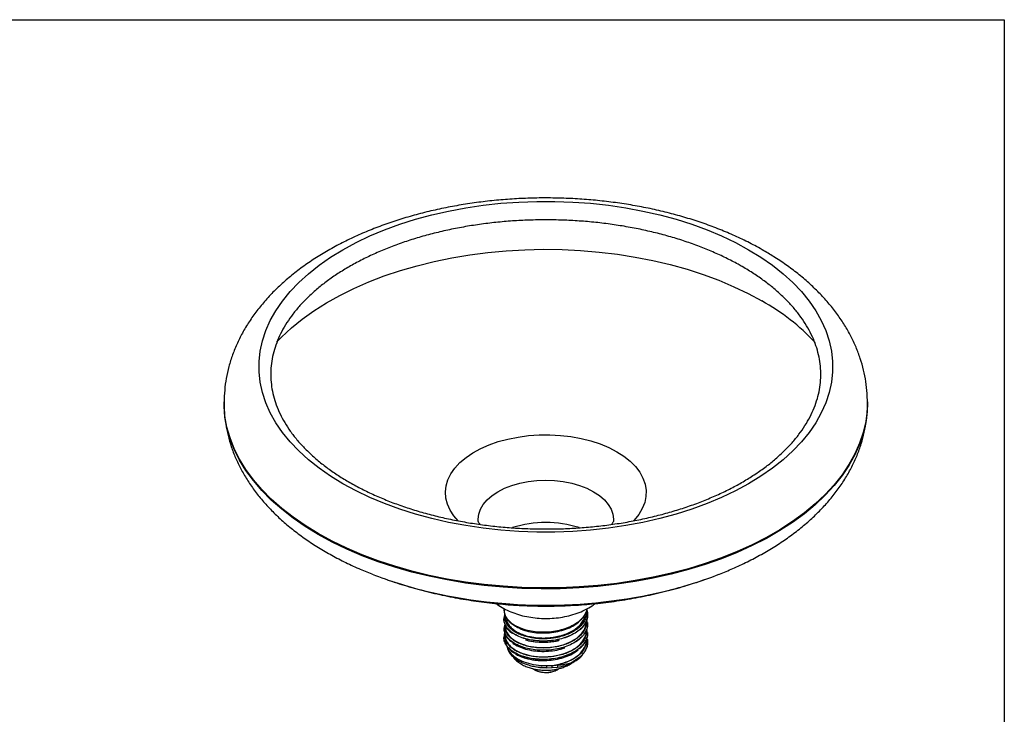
# Model space of a CAD drawing. Header units: millimetres. Extents: x 13 to 267, y 13 to 203.
# Tile 12 of 12: x 205 to 267, y 160 to 203. Entities that reach past the tile are written whole.
import ezdxf

# ---------------------------------------------------------------- set-up
doc = ezdxf.new("R2010")
doc.units = ezdxf.units.MM

msp = doc.modelspace()

# ---------------------------------------------------------------- linework, layer by layer
at = {"color": 7, "linetype": 'Continuous'}
for p, q in [((12.7, 203.2), (266.7, 203.2)), ((266.7, 203.2), (266.7, 12.7))]:
    msp.add_line(p, q, dxfattribs=at)
at = {"color": 7, "linetype": 'Continuous', "lineweight": 25}
for p, q in [((235.5916, 166.5614), (235.5916, 166.4624)), ((240.7916, 166.1805), (240.7336, 166.44)), ((240.7916, 166.1766), (240.7916, 166.1814)), ((235.5916, 165.8956), (235.5916, 165.8908)), ((235.5916, 165.8922), (235.5994, 165.8583)), ((235.6447, 165.5441), (235.5916, 165.3231)), ((235.5916, 165.324), (235.5916, 165.3192)), ((235.5916, 165.3191), (235.6073, 165.2383)), ((240.7916, 165.609), (240.7435, 165.8904)), ((240.7916, 165.605), (240.7916, 165.6098)), ((235.5916, 164.7525), (235.5916, 164.7477)), ((235.5916, 164.7499), (235.5973, 164.7282)), ((240.7917, 165.0375), (240.7355, 165.2767)), ((240.7916, 164.4665), (240.7381, 164.7561)), ((240.7916, 165.0334), (240.7916, 165.0383)), ((240.7916, 164.4618), (240.7916, 164.4666)), ((240.2729, 163.4756), (240.3408, 163.5219)), ((240.4977, 163.7134), (240.5364, 163.7744)), ((237.61, 162.9396), (237.6217, 162.9378)), ((237.6954, 162.9355), (238.2496, 162.8974)), ((238.2475, 163.0078), (238.5887, 163.0205)), ((238.2476, 162.879), (238.5888, 162.8847)), ((238.5888, 162.8847), (238.913, 162.9144)), ((239.8777, 163.2062), (240.103, 163.3598)), ((237.9574, 162.6021), (237.9825, 162.5986)), ((237.9825, 162.5986), (237.9849, 162.5982))]:
    msp.add_line(p, q, dxfattribs=at)
at = {"color": 7, "linetype": 'Continuous', "lineweight": 25, "flags": 128}
for points in [[(250.8039, 188.8852), (251.5709, 188.4137), (252.2851, 187.9152), (252.9438, 187.3919), (253.5442, 186.8458), (254.084, 186.2789), (254.5611, 185.6936), (254.9736, 185.0922), (255.3198, 184.477), (255.5985, 183.8505), (255.8084, 183.2151), (255.9489, 182.5733), (256.0192, 181.9277), (256.0192, 181.2809), (255.9489, 180.6353), (255.8084, 179.9935), (255.5985, 179.3581), (255.3198, 178.7316), (254.9736, 178.1164), (254.5611, 177.515), (254.084, 176.9297), (253.5442, 176.3628), (252.9438, 175.8167), (252.2851, 175.2934), (251.5709, 174.795), (250.8039, 174.3234), (249.9871, 173.8806), (249.1237, 173.4683), (248.2172, 173.0881), (247.2711, 172.7415), (246.2892, 172.4299), (245.2753, 172.1544), (244.2335, 171.9163), (243.1678, 171.7164), (242.0825, 171.5556), (240.9819, 171.4343), (239.8702, 171.3533), (238.7519, 171.3127), (237.6314, 171.3127), (236.5131, 171.3533), (235.4014, 171.4343), (234.3007, 171.5556), (233.2154, 171.7164), (232.1498, 171.9163), (231.1079, 172.1544), (230.0941, 172.4299), (229.1122, 172.7415), (228.1661, 173.0881), (227.2596, 173.4683), (226.3962, 173.8806), (225.5794, 174.3234), (224.8124, 174.795), (224.0981, 175.2934), (223.4395, 175.8167), (222.8391, 176.3628), (222.2993, 176.9297), (221.8222, 177.515), (221.4097, 178.1164), (221.0635, 178.7316), (220.7848, 179.3581), (220.5748, 179.9935), (220.4344, 180.6353), (220.364, 181.2809), (220.364, 181.9277), (220.4344, 182.5733), (220.5748, 183.2151), (220.7848, 183.8505), (221.0635, 184.477), (221.4097, 185.0922), (221.8222, 185.6936), (222.2993, 186.2789), (222.8391, 186.8458), (223.4395, 187.3919), (224.0981, 187.9152), (224.8124, 188.4137), (225.5794, 188.8852), (226.3962, 189.328), (227.2596, 189.7403), (228.1661, 190.1205), (229.1122, 190.4671), (230.0941, 190.7788), (231.1079, 191.0542), (232.1498, 191.2923), (233.2154, 191.4922), (234.3007, 191.6531), (235.4014, 191.7743), (236.5131, 191.8553), (237.6314, 191.896), (238.7519, 191.896), (239.8702, 191.8553), (240.9819, 191.7743), (242.0825, 191.6531), (243.1678, 191.4922), (244.2335, 191.2923), (245.2753, 191.0542), (246.2892, 190.7788), (247.2711, 190.4671), (248.2172, 190.1205), (249.1237, 189.7403), (249.9871, 189.328), (250.8039, 188.8852)], [(233.9914, 171.9833), (233.9854, 172.1133), (234.0214, 172.4303), (234.1287, 172.7418), (234.3056, 173.0426), (234.5489, 173.3274), (234.8546, 173.5915), (235.2174, 173.8303), (235.631, 174.0398), (236.0885, 174.2162), (236.582, 174.3567), (237.103, 174.4588), (237.6426, 174.5208), (238.1916, 174.5416), (238.7407, 174.5208), (239.2803, 174.4588), (239.8013, 174.3567), (240.2948, 174.2162), (240.7522, 174.0398), (241.1659, 173.8303)], [(241.1659, 173.8303), (241.5287, 173.5915), (241.8344, 173.3274), (242.0777, 173.0426), (242.2546, 172.7418), (242.3619, 172.4303), (242.3979, 172.1133), (242.3919, 171.9835)], [(239.8985, 163.252), (239.8973, 163.2369), (239.8935, 163.2241), (239.8875, 163.214), (239.8793, 163.207), (239.8694, 163.2035), (239.858, 163.2035), (239.8457, 163.207), (239.8329, 163.2139)]]:
    msp.add_lwpolyline(points, dxfattribs=at)
at = {"color": 8, "linetype": 'Continuous', "lineweight": 25, "flags": 128}
for points in [[(221.4441, 183.1243), (221.761, 183.4521), (222.3733, 184.0201), (223.0444, 184.5655), (223.7719, 185.0863), (224.553, 185.5805), (225.3848, 186.0463), (226.2643, 186.482), (227.1882, 186.8858), (228.153, 187.2565), (229.1551, 187.5924), (230.1909, 187.8925), (231.2564, 188.1556), (232.3477, 188.3807), (233.4608, 188.5669), (234.5915, 188.7137), (235.7355, 188.8203), (236.8887, 188.8865), (238.0468, 188.912), (239.2053, 188.8967), (240.3601, 188.8407), (241.5069, 188.7441), (242.6413, 188.6073), (243.7591, 188.4309), (244.8563, 188.2155), (245.9286, 187.9618), (246.9722, 187.6709), (247.9831, 187.3438), (248.9576, 186.9817), (249.892, 186.586), (250.7829, 186.1581), (251.627, 185.6997)], [(258.1915, 179.4148), (258.1718, 178.8727), (258.084, 178.1903), (257.9264, 177.5121), (257.6995, 176.8405), (257.404, 176.1778), (257.0411, 175.5264), (256.6119, 174.8885), (256.118, 174.2665), (255.5612, 173.6624), (254.9434, 173.0784), (254.2667, 172.5166), (253.5336, 171.9789), (252.7466, 171.4673), (251.9084, 170.9834), (251.0221, 170.5291), (250.0907, 170.1058), (249.1175, 169.7152), (248.1059, 169.3585), (247.0595, 169.0371), (245.982, 168.752), (244.877, 168.5043), (243.7487, 168.2947), (242.6007, 168.1242), (241.4373, 167.9932), (240.2625, 167.9022), (239.0805, 167.8515), (237.8953, 167.8414), (236.7111, 167.8718), (235.5322, 167.9426), (234.3625, 168.0537), (233.2064, 168.2045), (232.0677, 168.3947), (230.9506, 168.6234), (229.8589, 168.8899), (228.7964, 169.1933), (227.767, 169.5325), (226.7742, 169.9064), (225.8215, 170.3135), (224.9122, 170.7525), (224.0496, 171.2218), (223.2366, 171.7197), (222.4762, 172.2446), (221.771, 172.7946), (221.1235, 173.3678), (220.5359, 173.9621), (220.0103, 174.5754), (219.5486, 175.2056), (219.1524, 175.8505), (218.823, 176.5079), (218.5617, 177.1753), (218.3694, 177.8505), (218.2466, 178.5311), (218.194, 179.2147), (218.1918, 179.4131)], [(258.1916, 179.3291), (258.1719, 178.816), (258.0841, 178.1336), (257.9265, 177.4554), (257.6996, 176.7837), (257.4041, 176.1211), (257.0412, 175.4696), (256.612, 174.8318), (256.1182, 174.2097), (255.5613, 173.6057), (254.9435, 173.0217), (254.2668, 172.4599), (253.5337, 171.9222), (252.7466, 171.4105), (251.9085, 170.9266), (251.0221, 170.4723), (250.0907, 170.0491), (249.1175, 169.6584), (248.106, 169.3018), (247.0596, 168.9803), (245.982, 168.6952), (244.8771, 168.4475), (243.7487, 168.2379), (242.6008, 168.0674), (241.4374, 167.9364), (240.2626, 167.8454), (239.0805, 167.7947), (237.8953, 167.7846), (236.7111, 167.815), (235.5321, 167.8858), (234.3625, 167.9969), (233.2064, 168.1478), (232.0677, 168.3379), (230.9505, 168.5666), (229.8588, 168.8332), (228.7964, 169.1366), (227.7669, 169.4758), (226.7741, 169.8496), (225.8214, 170.2567), (224.9121, 170.6957), (224.0495, 171.165), (223.2365, 171.663), (222.4761, 172.1879), (221.7709, 172.7379), (221.1234, 173.311), (220.5358, 173.9053), (220.0102, 174.5186), (219.5485, 175.1489), (219.1523, 175.7938), (218.8229, 176.4511), (218.5616, 177.1186), (218.3692, 177.7938), (218.2465, 178.4744), (218.1938, 179.158), (218.1916, 179.3291)], [(232.7412, 172.014), (232.474, 172.3247), (232.2403, 172.6837), (232.0741, 173.0551), (231.9771, 173.4345), (231.9506, 173.8177), (231.9948, 174.2004), (232.1092, 174.5782), (232.2925, 174.9469), (232.5427, 175.3022), (232.8568, 175.6402), (233.2314, 175.9569), (233.6622, 176.2489), (234.1444, 176.5128), (234.6724, 176.7456), (235.2402, 176.9447), (235.8415, 177.1078), (236.4694, 177.2331), (237.1169, 177.3191), (237.7765, 177.365), (238.4408, 177.3701), (239.1023, 177.3344), (239.7535, 177.2583), (240.387, 177.1427), (240.9956, 176.9889), (241.5724, 176.7986), (242.111, 176.574), (242.6051, 176.3176)], [(242.6051, 176.3176), (243.0492, 176.0324), (243.4383, 175.7215), (243.7679, 175.3885), (244.0344, 175.0371), (244.2346, 174.6714), (244.3664, 174.2955), (244.4282, 173.9136), (244.4194, 173.5301), (244.34, 173.1493), (244.1909, 172.7756), (243.9739, 172.4131), (243.6913, 172.066), (243.637, 172.0088)], [(238.2475, 163.0078), (238.2467, 162.9772), (238.2462, 162.9468), (238.2461, 162.9195), (238.2463, 162.8979), (238.2468, 162.8839), (238.2476, 162.879), (238.2476, 162.879)], [(238.9125, 163.0502), (238.9177, 163.0195), (238.9211, 162.9881), (238.9224, 162.9593), (238.9214, 162.936), (238.9183, 162.9206), (238.9134, 162.9145), (238.913, 162.9144)]]:
    msp.add_lwpolyline(points, dxfattribs=at)
at = {"color": 8, "linetype": 'Continuous', "lineweight": 25}
for centre, radius, start, end in [((244.77, 173.4638), 14.0262, 43.493541, 60.733816), ((238.1872, 198.748), 31.979, 256.374692, 284.3353), ((238.1885, 166.7317), 3.8479, 258.134855, 270.895226), ((238.1084, 162.9521), 0.4852, 352.00635, 8.098132), ((239.7492, 163.1941), 0.0447, 301.745141, 9.941119)]:
    msp.add_arc(centre, radius, start, end, dxfattribs=at)
at = {"color": 7, "linetype": 'Continuous', "lineweight": 25}
for centre, radius, start, end in [((238.1916, 179.3291), 20, 179.756297, 180), ((238.1916, 179.3291), 20, 0, 0.243703), ((238.1916, 164.9951), 6.9195, 72.594873, 107.384498), ((236.7588, 192.5704), 25.6388, 248.589586, 256.224801), ((239.723, 192.2849), 25.3371, 284.588981, 291.409973), ((238.6384, 165.7617), 2.8083, 294.281252, 296.661774), ((238.0909, 163.815), 1.2204, 234.836352, 265.007521), ((238.2189, 163.9729), 1.3934, 260.324489, 302.830427)]:
    msp.add_arc(centre, radius, start, end, dxfattribs=at)
for points, knots in [([(251.7537, 188.8239), (251.601, 188.9103), (251.1648, 189.1573), (250.4134, 189.5388), (249.49, 189.9567), (248.5319, 190.3388), (247.543, 190.6851), (246.5262, 190.9947), (245.4849, 191.2672), (244.4223, 191.5023), (243.3416, 191.6996), (242.246, 191.8588), (241.1387, 191.9797), (240.0229, 192.0621), (238.9018, 192.1058), (237.7787, 192.111), (236.6569, 192.0774), (235.5396, 192.0053), (234.43, 191.8946), (233.3313, 191.7456), (232.2468, 191.5585), (231.1795, 191.3335), (230.1324, 191.071), (229.1088, 190.7712), (228.1115, 190.4345), (227.1437, 190.0613), (226.2084, 189.6521), (225.3086, 189.2072), (224.4476, 188.7273), (223.6288, 188.2132), (222.8555, 187.666), (222.1316, 187.087), (221.4605, 186.4782), (220.8458, 185.8419), (220.2906, 185.1809), (219.7977, 184.4984), (219.3692, 183.798), (219.0062, 183.0833), (218.7097, 182.3578), (218.4791, 181.6248), (218.3157, 180.8873), (218.2131, 180.1496), (218.199, 179.6574), (218.192, 179.413)], [0, 0, 0, 0, 0.0135197, 0.0386415, 0.0637363, 0.0888046, 0.113836, 0.1388257, 0.1637727, 0.188679, 0.2135484, 0.2383862, 0.2631982, 0.2879912, 0.3127719, 0.3375474, 0.3623251, 0.3871101, 0.4119094, 0.4367303, 0.4615803, 0.4864663, 0.5113951, 0.5363727, 0.5614044, 0.5864934, 0.6116407, 0.6368437, 0.6620944, 0.6873779, 0.7126635, 0.73791, 0.7630683, 0.7880797, 0.8128813, 0.8374128, 0.8616252, 0.8854885, 0.9089965, 0.932167, 0.9550398, 0.9776718, 1, 1, 1, 1]), ([(250.4074, 187.8328), (250.5326, 187.7592), (250.8961, 187.5453), (251.4626, 187.1736), (252.0889, 186.7123), (252.6632, 186.2317), (253.1845, 185.7342), (253.6511, 185.2216), (254.0618, 184.6959), (254.4153, 184.1587), (254.711, 183.6116), (254.9479, 183.0559), (255.1252, 182.4928), (255.2421, 181.9235), (255.2974, 181.3495), (255.2903, 180.7725), (255.2201, 180.1951), (255.0869, 179.6204), (254.8915, 179.0512), (254.635, 178.4898), (254.3188, 177.9385), (253.9443, 177.3989), (253.5129, 176.8727), (253.026, 176.3616), (252.4853, 175.8671), (251.8923, 175.391), (251.2491, 174.9351), (250.5577, 174.501), (249.8205, 174.0905), (249.0401, 173.7053), (248.2193, 173.3469), (247.3611, 173.0169), (246.4685, 172.7166), (245.545, 172.4472), (244.5938, 172.2098), (243.6185, 172.0056), (242.6229, 171.8352), (241.6105, 171.6995), (240.5853, 171.5989), (239.5511, 171.534), (238.5117, 171.5049), (237.471, 171.5119), (236.433, 171.5548), (235.4017, 171.6335), (234.3808, 171.7477), (233.3742, 171.8968), (232.3857, 172.0804), (231.4191, 172.2976), (230.4779, 172.5475), (229.5657, 172.8291), (228.6859, 173.1411), (227.8417, 173.4823), (227.0363, 173.8512), (226.2727, 174.2462), (225.5536, 174.6656), (224.8814, 175.1077), (224.2587, 175.5705), (223.6873, 176.0521), (223.1693, 176.5505), (222.706, 177.0639), (222.2987, 177.5903), (221.9486, 178.1282), (221.6564, 178.6758), (221.4231, 179.232), (221.2493, 179.7955), (221.1361, 180.3651), (221.0845, 180.9394), (221.0954, 181.5165), (221.1694, 182.0938), (221.3063, 182.6683), (221.5054, 183.2371), (221.7655, 183.7979), (222.0853, 184.3486), (222.4632, 184.8874), (222.898, 185.4127), (223.3881, 185.9229), (223.932, 186.4163), (224.528, 186.8912), (225.1742, 187.3459), (225.8684, 187.7787), (226.6083, 188.1877), (227.3912, 188.5713), (228.2143, 188.928), (229.0746, 189.2563), (229.9691, 189.5549), (230.8945, 189.8224), (231.8472, 190.0577), (232.8238, 190.26), (233.8205, 190.4283), (234.8337, 190.562), (235.8596, 190.6604), (236.8943, 190.7232), (237.9339, 190.7501), (238.9745, 190.741), (240.0122, 190.696), (241.043, 190.6151), (242.0632, 190.4988), (243.0687, 190.3476), (244.056, 190.1619), (245.0212, 189.9428), (245.9608, 189.6909), (246.8712, 189.4075), (247.7489, 189.0937), (248.5909, 188.7508), (249.3935, 188.3801), (249.9923, 188.0693), (250.3212, 187.8819), (250.4074, 187.8328)], [0, 0, 0, 0, 0.0050073, 0.0145459, 0.0240824, 0.033619, 0.0431596, 0.0527101, 0.0622784, 0.0718744, 0.0815099, 0.0911973, 0.1009476, 0.1107666, 0.1206509, 0.1305842, 0.1405371, 0.1504661, 0.1603442, 0.1701575, 0.1799043, 0.1895918, 0.1992314, 0.2088352, 0.2184143, 0.2279778, 0.2375326, 0.247084, 0.256635, 0.2661878, 0.2757441, 0.2853049, 0.2948706, 0.3044413, 0.3140166, 0.3235963, 0.3331798, 0.3427666, 0.3523559, 0.3619471, 0.3715396, 0.3811327, 0.3907256, 0.4003175, 0.4099076, 0.4194953, 0.4290798, 0.4386606, 0.4482369, 0.4578082, 0.4673739, 0.4769337, 0.4864874, 0.4960353, 0.5055777, 0.5151161, 0.5246526, 0.5341893, 0.5437303, 0.5532816, 0.5628513, 0.5724493, 0.5820875, 0.5917784, 0.6015327, 0.6113559, 0.6212437, 0.6311792, 0.6411316, 0.6510581, 0.6609326, 0.6707419, 0.6804849, 0.6901692, 0.6998063, 0.7094083, 0.7189862, 0.728549, 0.7381035, 0.7476549, 0.7572059, 0.7667589, 0.7763154, 0.7858765, 0.7954425, 0.8050134, 0.8145891, 0.824169, 0.8337527, 0.8433396, 0.8529291, 0.8625204, 0.872113, 0.8817061, 0.8912989, 0.9008907, 0.9104807, 0.9200682, 0.9296526, 0.9392331, 0.9488091, 0.95838, 0.9679454, 0.9775049, 0.9870583, 0.9966057, 1, 1, 1, 1]), ([(258.1851, 179.4149), (258.1837, 179.5923), (258.1802, 180.0143), (258.1013, 180.6782), (257.9604, 181.4026), (257.7557, 182.1183), (257.4905, 182.8237), (257.1643, 183.5176), (256.7776, 184.1981), (256.3305, 184.8637), (255.8235, 185.5123), (255.2576, 186.1415), (254.6341, 186.7491), (253.9554, 187.3325), (253.223, 187.8886), (252.4887, 188.3873), (251.983, 188.6876), (251.7537, 188.8239)], [0, 0, 0, 0, 0.0472195, 0.1123379, 0.1775266, 0.243014, 0.3090105, 0.3756976, 0.4432168, 0.5116586, 0.5810543, 0.6513732, 0.722528, 0.7943877, 0.8667967, 0.9395952, 1, 1, 1, 1]), ([(218.1975, 179.3097), (218.1991, 179.1281), (218.2026, 178.7057), (218.2824, 178.0452), (218.4239, 177.3318), (218.6291, 176.6268), (218.895, 175.9314), (219.2221, 175.2473), (219.61, 174.5761), (220.0583, 173.9196), (220.5664, 173.2799), (221.1332, 172.6594), (221.7572, 172.0604), (222.4361, 171.4856), (223.1673, 170.9371), (223.9478, 170.4172), (224.7741, 169.9274), (225.6438, 169.4704), (226.5113, 169.0613), (227.1054, 168.8216), (227.3823, 168.7099)], [0, 0, 0, 0, 0.0403089, 0.0937709, 0.1472982, 0.2010717, 0.2552553, 0.3099855, 0.3653619, 0.4214397, 0.4782257, 0.5356791, 0.5937199, 0.6522411, 0.7111246, 0.7702554, 0.8295319, 0.8888717, 0.9481975, 1, 1, 1, 1]), ([(248.9887, 168.7051), (249.2654, 168.8166), (249.8602, 169.056), (250.7297, 169.4656), (251.6035, 169.9242), (252.4356, 170.4171), (253.2237, 170.9423), (253.9641, 171.4987), (254.6537, 172.0848), (255.2889, 172.6986), (255.8666, 173.3377), (256.384, 173.9993), (256.8387, 174.68), (257.2289, 175.3766), (257.5536, 176.0854), (257.812, 176.8033), (258.0055, 177.5269), (258.1301, 178.2536), (258.1902, 178.8523), (258.1853, 179.2075), (258.1837, 179.3201)], [0, 0, 0, 0, 0.0516658, 0.1110383, 0.1705187, 0.230086, 0.2897036, 0.3492927, 0.4087673, 0.4680179, 0.5269172, 0.5853304, 0.6431321, 0.7002246, 0.7565542, 0.8121212, 0.866981, 0.9212375, 0.9750333, 1, 1, 1, 1]), ([(234.1097, 171.794), (234.0927, 171.8144), (234.0417, 171.8754), (234.0079, 171.9402), (233.9912, 171.9828), (233.9917, 171.9826), (233.9919, 171.9826)], [0, 0, 0, 0, 0.1472113, 0.4414613, 0.7538014, 1, 1, 1, 1]), ([(242.3916, 171.9817), (242.3918, 171.983), (242.3924, 171.9871), (242.3834, 171.9582), (242.3594, 171.905), (242.3174, 171.8499), (242.3038, 171.832)], [0, 0, 0, 0, 0.150723, 0.5117013, 0.8414298, 1, 1, 1, 1]), ([(228.335, 168.3573), (228.3771, 168.3418), (228.8239, 168.1767), (229.6975, 167.9127), (230.9565, 167.5694), (232.2403, 167.2859), (233.5429, 167.0561), (234.8617, 166.8831), (236.1933, 166.7672), (237.5349, 166.7092), (238.8839, 166.7099), (240.2379, 166.7701), (241.5943, 166.8906), (242.9504, 167.0727), (244.3033, 167.3167), (245.6484, 167.6257), (246.905, 167.9701), (247.7016, 168.2416), (248.0617, 168.3643)], [0, 0, 0, 0, 0.0067221, 0.0713443, 0.1364086, 0.2018738, 0.267694, 0.3338269, 0.4002366, 0.4669224, 0.5339018, 0.6012041, 0.6688523, 0.7368717, 0.8052697, 0.8740253, 0.9430626, 1, 1, 1, 1]), ([(235.1113, 166.8712), (235.1358, 166.8514), (235.2799, 166.7347), (235.5827, 166.5591), (236.02, 166.3462), (236.4971, 166.1773), (237.0002, 166.0511), (237.5205, 165.9705), (238.0497, 165.9354), (238.5816, 165.9461), (239.1109, 166.0028), (239.6324, 166.1071), (240.1415, 166.26), (240.6292, 166.4676), (241.0082, 166.6724), (241.2079, 166.8252), (241.2688, 166.8719)], [0, 0, 0, 0, 0.0151116, 0.0890431, 0.1654705, 0.2435924, 0.3222604, 0.400816, 0.4791978, 0.5576489, 0.6365323, 0.7161943, 0.7970769, 0.8794656, 0.9632125, 1, 1, 1, 1]), ([(235.5916, 166.4639), (235.601, 166.3832), (235.6191, 166.2267), (235.6642, 166.0655), (235.7248, 165.9973), (235.7254, 165.9965)], [0, 0, 0, 0, 0.5127381, 0.9948775, 1, 1, 1, 1]), ([(235.6467, 166.1835), (235.6405, 166.1688), (235.6334, 166.1522), (235.5933, 166.0586), (235.5924, 165.9763), (235.5916, 165.8961)], [0, 0, 0, 0, 0.1565481, 0.1784508, 1, 1, 1, 1]), ([(235.7254, 165.9965), (235.8171, 165.8661), (235.9586, 165.665), (236.2228, 165.5163), (236.3157, 165.4641)], [0, 0, 0, 0, 0.648718, 1, 1, 1, 1]), ([(235.7591, 165.8463), (235.7596, 165.843), (235.7656, 165.8024), (235.7937, 165.7248), (235.8442, 165.6163), (235.9128, 165.5115), (235.9967, 165.4108), (236.0974, 165.3133), (236.2131, 165.2213), (236.342, 165.1359), (236.4822, 165.0581), (236.6345, 164.9871), (236.7972, 164.9238), (236.97, 164.8684), (237.1525, 164.8212), (237.3447, 164.7826), (237.5426, 164.7538), (237.7437, 164.7348), (237.9474, 164.7256), (238.1553, 164.7264), (238.363, 164.7375), (238.568, 164.7585), (238.7699, 164.7892), (238.97, 164.8302), (239.1641, 164.8808), (239.3499, 164.9402), (239.5271, 165.0083), (239.6968, 165.0857), (239.8553, 165.1709), (240.0008, 165.263), (240.1321, 165.3606), (240.2502, 165.4644), (240.3539, 165.5733), (240.4426, 165.687), (240.5168, 165.8055), (240.5734, 165.9289), (240.6054, 166.0155), (240.6136, 166.0608), (240.614, 166.0632)], [0, 0, 0, 0, 0.0025417, 0.0322147, 0.0621059, 0.090947, 0.1199883, 0.1496612, 0.1795524, 0.2083934, 0.2374346, 0.2662756, 0.2953168, 0.3241576, 0.3531987, 0.3828713, 0.4127621, 0.4416031, 0.4706444, 0.5003173, 0.5302084, 0.5590495, 0.5880908, 0.6177637, 0.6476549, 0.676496, 0.7055374, 0.7352103, 0.7651015, 0.7939425, 0.8229839, 0.8518248, 0.880866, 0.9097067, 0.9387476, 0.96842, 0.9983107, 1, 1, 1, 1]), ([(240.3818, 165.863), (240.4488, 165.9245), (240.5255, 165.9946), (240.5664, 166.0756), (240.5716, 166.0856)], [0, 0, 0, 0, 0.8753835, 1, 1, 1, 1]), ([(240.5716, 166.0856), (240.6384, 166.1821), (240.7154, 166.293), (240.7336, 166.4131), (240.736, 166.4289)], [0, 0, 0, 0, 0.8689824, 1, 1, 1, 1]), ([(235.6656, 165.5711), (235.6698, 165.5499), (235.6979, 165.4107), (235.857, 165.2118), (236.0548, 165.063), (236.1304, 165.0061)], [0, 0, 0, 0, 0.1000741, 0.6558302, 1, 1, 1, 1]), ([(236.3157, 165.4641), (236.3652, 165.4259), (236.4198, 165.3839), (236.4948, 165.3563), (236.5017, 165.3538)], [0, 0, 0, 0, 0.90827156, 1, 1, 1, 1]), ([(236.5397, 165.3389), (236.5804, 165.3179), (236.7484, 165.2312), (237.1162, 165.1306), (237.6197, 165.0464), (238.1535, 165.0287), (238.6877, 165.0762), (239.2009, 165.1867), (239.6672, 165.3584), (240.0754, 165.5806), (240.2746, 165.7637), (240.3743, 165.8554)], [0, 0, 0, 0, 0.0384459, 0.1589006, 0.278711, 0.3991462, 0.5193691, 0.6393201, 0.7598236, 0.8797853, 1, 1, 1, 1]), ([(240.3205, 165.2381), (240.3599, 165.2688), (240.4659, 165.3518), (240.521, 165.4537), (240.5556, 165.5178)], [0, 0, 0, 0, 0.3711653, 1, 1, 1, 1]), ([(240.5979, 165.5808), (240.636, 165.6257), (240.6899, 165.6892), (240.7012, 165.7602), (240.7044, 165.7809)], [0, 0, 0, 0, 0.7086809, 1, 1, 1, 1]), ([(235.6456, 165.0417), (235.6407, 165.0314), (235.5959, 164.9374), (235.5936, 164.8387), (235.5916, 164.7507)], [0, 0, 0, 0, 0.1093852, 1, 1, 1, 1]), ([(235.7136, 164.3443), (235.6847, 164.3915), (235.605, 164.5217), (235.5984, 164.6598), (235.5941, 164.7478)], [0, 0, 0, 0, 0.3627966, 1, 1, 1, 1]), ([(235.6468, 165.0347), (235.6493, 165.0208), (235.6698, 164.9036), (235.8073, 164.704), (235.987, 164.5428), (236.0728, 164.4659)], [0, 0, 0, 0, 0.0658164, 0.5542397, 1, 1, 1, 1]), ([(235.6825, 164.4018), (235.6833, 164.3721), (235.684, 164.3419), (235.7055, 164.3156), (235.7059, 164.3151)], [0, 0, 0, 0, 0.9814176, 1, 1, 1, 1]), ([(235.7059, 164.3151), (235.7866, 164.1916), (235.9178, 163.9908), (236.1664, 163.8366), (236.262, 163.7773)], [0, 0, 0, 0, 0.6152237, 1, 1, 1, 1]), ([(235.7771, 164.2267), (235.7771, 164.2231), (235.7782, 164.1611), (235.8142, 164.0537), (235.8883, 163.8771), (236.0133, 163.6955), (236.2058, 163.5044), (236.47, 163.3149), (236.7782, 163.1607), (237.12, 163.0426), (237.3792, 162.9729), (237.5522, 162.948), (237.61, 162.9396)], [0, 0, 0, 0, 0.0059156, 0.100182, 0.1749935, 0.3032398, 0.4217071, 0.5452697, 0.7178328, 0.8229672, 0.9409585, 1, 1, 1, 1]), ([(236.1365, 164.4215), (236.1407, 164.4176), (236.2333, 164.3315), (236.5014, 164.1961), (236.9289, 164.0314), (237.423, 163.928), (237.9489, 163.8843), (238.4843, 163.9084), (238.9735, 163.9838), (239.2554, 164.0779), (239.3786, 164.119)], [0, 0, 0, 0, 0.0068912, 0.1530968, 0.2998428, 0.4466631, 0.5928408, 0.7397595, 0.8862898, 1, 1, 1, 1]), ([(236.9314, 164.622), (236.9642, 164.6105), (237.1435, 164.5478), (237.5252, 164.4887), (238.0503, 164.4556), (238.5655, 164.4857), (238.882, 164.5543), (239.0285, 164.5861)], [0, 0, 0, 0, 0.0547287, 0.2988803, 0.5443301, 0.789036, 1, 1, 1, 1]), ([(236.9314, 164.622), (236.9445, 164.6168), (237.1425, 164.538), (237.6246, 164.4728), (238.3119, 164.4632), (238.8048, 164.5108), (239.0202, 164.5833), (239.0285, 164.5861)], [0, 0, 0, 0, 0.02279256, 0.34469472, 0.66581284, 0.98709323, 1, 1, 1, 1]), ([(240.7911, 164.4666), (240.7913, 164.4641), (240.7932, 164.4375), (240.7882, 164.3827), (240.7789, 164.2993), (240.7589, 164.2091), (240.7296, 164.1166), (240.6914, 164.0252), (240.6589, 163.9631), (240.6299, 163.913), (240.5864, 163.8424), (240.5075, 163.7366), (240.4023, 163.6238), (240.1979, 163.4337), (239.9757, 163.3064), (239.7932, 163.2018)], [0, 0, 0, 0, 0.0052533, 0.0553469, 0.1138667, 0.1791312, 0.2443949, 0.3096581, 0.3749207, 0.3798792, 0.4197733, 0.5313019, 0.6200134, 0.6877992, 1, 1, 1, 1]), ([(240.2782, 164.0499), (240.3579, 164.1246), (240.5474, 164.3021), (240.695, 164.5193), (240.7195, 164.658), (240.7219, 164.6719)], [0, 0, 0, 0, 0.3949836, 0.9392156, 1, 1, 1, 1]), ([(240.7903, 164.4305), (240.7905, 164.4275), (240.7935, 164.3743), (240.7752, 164.2741), (240.7363, 164.1195), (240.661, 163.9567), (240.5851, 163.8262), (240.522, 163.758), (240.5098, 163.7449)], [0, 0, 0, 0, 0.0127103, 0.2242033, 0.4226339, 0.6720365, 0.9365961, 1, 1, 1, 1]), ([(236.1348, 163.5851), (236.1492, 163.5621), (236.2136, 163.4591), (236.3751, 163.3053), (236.6095, 163.1284), (236.8716, 162.9882), (237.1463, 162.88), (237.4052, 162.8079), (237.6467, 162.7613), (237.9001, 162.7296), (238.2108, 162.7154), (238.4982, 162.7309), (238.758, 162.7651), (238.9752, 162.8073), (239.223, 162.8764), (239.4668, 162.9698), (239.6872, 163.0779), (239.8125, 163.1661), (239.8682, 163.2053)], [0, 0, 0, 0, 0.0224106, 0.1003427, 0.1788919, 0.2552608, 0.3266863, 0.3964058, 0.4472122, 0.4990076, 0.5729079, 0.6599569, 0.6956168, 0.7544111, 0.8149127, 0.8794363, 0.9464257, 1, 1, 1, 1]), ([(236.2991, 163.751), (236.3436, 163.7214), (236.4988, 163.6181), (236.8504, 163.4873), (237.3295, 163.3702), (237.8522, 163.3162), (238.3884, 163.3268), (238.9164, 163.4021), (239.4109, 163.5403), (239.8578, 163.7336), (240.0909, 163.9022), (240.2075, 163.9866)], [0, 0, 0, 0, 0.0476976, 0.1664236, 0.2856691, 0.4047451, 0.5235564, 0.6428507, 0.7616856, 0.8807487, 1, 1, 1, 1]), ([(239.8985, 163.252), (240.0181, 163.3063), (240.2195, 163.3979), (240.3291, 163.5248), (240.3737, 163.5764)], [0, 0, 0, 0, 0.5933803, 1, 1, 1, 1]), ([(240.1828, 163.4115), (240.2874, 163.4856), (240.4176, 163.5777), (240.4846, 163.6912), (240.4977, 163.7134)], [0, 0, 0, 0, 0.8036051, 1, 1, 1, 1]), ([(238.5887, 163.0205), (238.6431, 163.0239), (238.7519, 163.0309), (238.859, 163.0438), (238.9125, 163.0502)], [0, 0, 0, 0, 0.500299, 1, 1, 1, 1]), ([(238.9125, 163.0502), (239.0719, 163.0584), (239.3912, 163.0747), (239.6591, 163.1594), (239.7932, 163.2018)], [0, 0, 0, 0, 0.4993285, 1, 1, 1, 1]), ([(238.913, 162.9144), (239.0867, 162.9455), (239.3954, 163.0007), (239.6579, 163.1089), (239.7727, 163.1562)], [0, 0, 0, 0, 0.5628173, 1, 1, 1, 1]), ([(237.394, 162.8168), (237.4064, 162.8062), (237.4623, 162.7585), (237.5838, 162.6991), (237.7379, 162.6448), (237.8596, 162.6144), (237.9312, 162.6054), (237.9574, 162.6021)], [0, 0, 0, 0, 0.094456, 0.4239159, 0.6787199, 0.8827748, 1, 1, 1, 1]), ([(237.9849, 162.5982), (238.0016, 162.5957), (238.0691, 162.5854), (238.139, 162.5847), (238.1916, 162.5841)], [0, 0, 0, 0, 0.2483431, 1, 1, 1, 1]), ([(238.1916, 162.5841), (238.2773, 162.5876), (238.3972, 162.5924), (238.5647, 162.6241), (238.6983, 162.6604), (238.8393, 162.7186), (238.9483, 162.7781), (238.9994, 162.8232), (239.017, 162.8387)], [0, 0, 0, 0, 0.2651847, 0.3714021, 0.5447549, 0.719844, 0.9035278, 1, 1, 1, 1])]:
    msp.add_open_spline(points, degree=3, knots=knots, dxfattribs=at)
at = {"color": 8, "linetype": 'Continuous', "lineweight": 25}
for points, knots in [([(237.6581, 165.1175), (237.8265, 165.1087), (238.1635, 165.0913), (238.6754, 165.1383), (239.1673, 165.2382), (239.6223, 165.393), (240.0217, 165.5962), (240.3526, 165.8408), (240.5941, 166.1185), (240.7312, 166.3549), (240.7512, 166.4975), (240.7567, 166.5362)], [0, 0, 0, 0, 0.119425, 0.2388501, 0.3582751, 0.4777002, 0.5971252, 0.7165502, 0.8359753, 0.9554003, 1, 1, 1, 1]), ([(240.7163, 166.5401), (240.727, 166.5187), (240.7881, 166.3976), (240.7972, 166.165), (240.7813, 165.9358), (240.7184, 165.8188), (240.7088, 165.801)], [0, 0, 0, 0, 0.0892422, 0.5071254, 0.9250085, 1, 1, 1, 1]), ([(237.6581, 164.5507), (237.4935, 164.5704), (237.1644, 164.6097), (236.7157, 164.7374), (236.3221, 164.9089), (236.0014, 165.1221), (235.7622, 165.3668), (235.6263, 165.6329), (235.5736, 165.8293), (235.5959, 165.9314), (235.5982, 165.942)], [0, 0, 0, 0, 0.1405306, 0.2810613, 0.4215919, 0.5621226, 0.7026532, 0.8431839, 0.9837145, 1, 1, 1, 1]), ([(235.5941, 166.4625), (235.6018, 166.375), (235.6175, 166.1953), (235.7652, 165.9335), (236.0006, 165.6889), (236.3223, 165.4756), (236.7156, 165.3041), (237.1644, 165.1765), (237.4935, 165.1372), (237.6581, 165.1175)], [0, 0, 0, 0, 0.1363784, 0.2803154, 0.4242523, 0.5681892, 0.7121261, 0.8560631, 1, 1, 1, 1]), ([(240.7136, 166.3769), (240.7177, 166.3558), (240.7384, 166.248), (240.7051, 166.0519), (240.611, 165.7971), (240.4435, 165.5549), (240.2137, 165.3316), (239.9272, 165.1344), (239.5913, 164.9664), (239.2168, 164.8333), (238.8126, 164.7383), (238.3918, 164.6831), (237.9645, 164.6688), (237.5445, 164.6964), (237.1418, 164.7635), (236.7695, 164.868), (236.4364, 165.0075), (236.1533, 165.1763), (235.9273, 165.37), (235.7642, 165.5827), (235.6736, 165.8079), (235.6446, 165.9913), (235.6707, 166.0964), (235.6778, 166.1252)], [0, 0, 0, 0, 0.0124591, 0.0635658, 0.1143551, 0.1654856, 0.2162551, 0.2673815, 0.3181705, 0.3692877, 0.4200621, 0.4712024, 0.5219713, 0.5730924, 0.623882, 0.6750081, 0.7257697, 0.7769176, 0.8276876, 0.8788047, 0.9295935, 0.980727, 1, 1, 1, 1]), ([(235.7089, 166.0117), (235.7011, 165.9593), (235.6725, 165.7657), (235.8785, 165.4367), (236.3056, 165.082), (236.9333, 164.8231), (237.6791, 164.69), (238.4759, 164.698), (239.2204, 164.8434), (239.8452, 165.1004), (240.3231, 165.4365), (240.6123, 165.8358), (240.7328, 166.1475), (240.695, 166.3109), (240.6903, 166.3314)], [0, 0, 0, 0, 0.0366396, 0.1353782, 0.2347604, 0.3335187, 0.432606, 0.5317404, 0.6304823, 0.7200289, 0.8088749, 0.8984058, 0.9872976, 1, 1, 1, 1]), ([(240.7891, 166.1765), (240.79, 166.171), (240.8064, 166.0619), (240.7457, 165.8476), (240.6006, 165.5475), (240.3517, 165.2699), (240.0229, 165.025), (239.6228, 164.8218), (239.1679, 164.6668), (238.6758, 164.5667), (238.1637, 164.5197), (237.8266, 164.5372), (237.6581, 164.5459)], [0, 0, 0, 0, 0.00580088, 0.11626745, 0.22673402, 0.33720059, 0.44766716, 0.55813372, 0.66860029, 0.77906686, 0.88953343, 1, 1, 1, 1]), ([(237.6581, 164.5459), (237.4935, 164.5656), (237.1644, 164.6049), (236.7156, 164.7326), (236.3223, 164.9041), (236.0006, 165.1173), (235.7652, 165.362), (235.6175, 165.6237), (235.6018, 165.8035), (235.5941, 165.8909)], [0, 0, 0, 0, 0.1439369, 0.2878739, 0.4318108, 0.5757477, 0.7196846, 0.8636216, 1, 1, 1, 1]), ([(237.6581, 163.9791), (237.4935, 163.9988), (237.1644, 164.0382), (236.7156, 164.1658), (236.3223, 164.3373), (236.0006, 164.5505), (235.7652, 164.7952), (235.6175, 165.0569), (235.6018, 165.2367), (235.5941, 165.3242)], [0, 0, 0, 0, 0.1439369, 0.2878739, 0.4318108, 0.5757477, 0.7196846, 0.8636216, 1, 1, 1, 1]), ([(237.6581, 163.9743), (237.4935, 163.994), (237.1644, 164.0333), (236.7156, 164.161), (236.3223, 164.3325), (236.0006, 164.5457), (235.7652, 164.7904), (235.6175, 165.0521), (235.6018, 165.2319), (235.5941, 165.3194)], [0, 0, 0, 0, 0.1439369, 0.2878739, 0.4318108, 0.5757477, 0.7196846, 0.8636216, 1, 1, 1, 1]), ([(240.7155, 165.7621), (240.7187, 165.7048), (240.7267, 165.5602), (240.6582, 165.3313), (240.5218, 165.0827), (240.3174, 164.8509), (240.0535, 164.6419), (239.7376, 164.4614), (239.3776, 164.3129), (238.985, 164.2018), (238.5692, 164.1297), (238.1438, 164.0982), (237.7187, 164.1083), (237.3078, 164.1591), (236.921, 164.2483), (236.5707, 164.3733), (236.2652, 164.5309), (236.0147, 164.7145), (235.8243, 164.9201), (235.7033, 165.1409), (235.6485, 165.3487), (235.6663, 165.4801), (235.6738, 165.5352)], [0, 0, 0, 0, 0.03397517, 0.08574953, 0.13719019, 0.18897041, 0.24038466, 0.29218151, 0.34360801, 0.39537135, 0.44681814, 0.49859794, 0.55001186, 0.60180367, 0.65324064, 0.70499869, 0.75644587, 0.80822357, 0.85964011, 0.9114239, 0.96287301, 1, 1, 1, 1]), ([(235.6849, 165.5009), (235.6916, 165.3766), (235.7051, 165.1262), (235.9685, 164.7718), (236.3903, 164.4717), (236.956, 164.2506), (237.6153, 164.1294), (238.3199, 164.1184), (239.0145, 164.2207), (239.6445, 164.4306), (240.1661, 164.7334), (240.5225, 165.1082), (240.6997, 165.4437), (240.6839, 165.6443), (240.6793, 165.7021)], [0, 0, 0, 0, 0.086276, 0.1738375, 0.2619594, 0.3496088, 0.4376052, 0.5253873, 0.6132138, 0.7011667, 0.7888482, 0.8769406, 0.9645219, 1, 1, 1, 1]), ([(240.6774, 165.7396), (240.6492, 165.6777), (240.5751, 165.5152), (240.3497, 165.2751), (240.0234, 165.0297), (239.6227, 164.8266), (239.168, 164.6716), (238.6758, 164.5716), (238.1637, 164.5245), (237.8266, 164.542), (237.6581, 164.5507)], [0, 0, 0, 0, 0.0807475, 0.2120693, 0.3433911, 0.4747129, 0.6060346, 0.7373564, 0.8686782, 1, 1, 1, 1]), ([(240.7766, 165.6971), (240.7828, 165.6625), (240.8075, 165.5244), (240.7484, 165.2808), (240.5999, 164.9807), (240.3519, 164.7031), (240.0228, 164.4583), (239.6229, 164.255), (239.1679, 164.1), (238.6758, 164), (238.1637, 163.9529), (237.8266, 163.9704), (237.6581, 163.9791)], [0, 0, 0, 0, 0.0357257, 0.1428673, 0.2500089, 0.3571505, 0.464292, 0.5714336, 0.6785752, 0.7857168, 0.8928584, 1, 1, 1, 1]), ([(240.7891, 165.6049), (240.79, 165.5994), (240.8064, 165.4904), (240.7457, 165.276), (240.6006, 164.9759), (240.3517, 164.6983), (240.0229, 164.4535), (239.6228, 164.2502), (239.1679, 164.0952), (238.6758, 163.9952), (238.1637, 163.9481), (237.8266, 163.9656), (237.6581, 163.9743)], [0, 0, 0, 0, 0.0058009, 0.1162674, 0.226734, 0.3372006, 0.4476672, 0.5581337, 0.6686003, 0.7790669, 0.8895334, 1, 1, 1, 1]), ([(237.6581, 163.4076), (237.4935, 163.4272), (237.1644, 163.4666), (236.7157, 163.5942), (236.3221, 163.7657), (236.0014, 163.9789), (235.7623, 164.2237), (235.6257, 164.4897), (235.5736, 164.6919), (235.5979, 164.7998), (235.6016, 164.8161)], [0, 0, 0, 0, 0.1393036, 0.2786072, 0.4179109, 0.5572145, 0.6965181, 0.8358217, 0.9751254, 1, 1, 1, 1]), ([(240.7119, 165.2306), (240.7174, 165.1955), (240.7364, 165.0738), (240.6939, 164.8646), (240.5872, 164.6116), (240.4084, 164.372), (240.1688, 164.1529), (239.8729, 163.9603), (239.5301, 163.798), (239.1494, 163.6712), (238.7419, 163.5829), (238.3188, 163.5346), (237.8923, 163.5274), (237.4741, 163.562), (237.0761, 163.6355), (236.7095, 163.7463), (236.3845, 163.8911), (236.1104, 164.0647), (235.8951, 164.2618), (235.7428, 164.4774), (235.666, 164.7036), (235.6439, 164.869), (235.6682, 164.9552), (235.6711, 164.9657)], [0, 0, 0, 0, 0.0207104, 0.0718689, 0.123051, 0.1742222, 0.2253841, 0.276554, 0.3277444, 0.3788828, 0.43008, 0.481237, 0.5324171, 0.5835638, 0.6347776, 0.6859052, 0.737102, 0.7882509, 0.83946, 0.8905706, 0.9418094, 0.9929232, 1, 1, 1, 1]), ([(235.7055, 164.9077), (235.6969, 164.8504), (235.6693, 164.6675), (235.8308, 164.3624), (236.1695, 164.0332), (236.6763, 163.7712), (237.296, 163.6019), (237.9873, 163.5375), (238.6924, 163.5874), (239.3608, 163.7477), (239.936, 164.0094), (240.3832, 164.3536), (240.6384, 164.7546), (240.7396, 165.0507), (240.6995, 165.1973), (240.6979, 165.2032)], [0, 0, 0, 0, 0.0395889, 0.126365, 0.2136201, 0.3003116, 0.3876375, 0.4742892, 0.561635, 0.6482915, 0.7356062, 0.8223125, 0.9095453, 0.9963459, 1, 1, 1, 1]), ([(240.7854, 165.0639), (240.7877, 165.0499), (240.8066, 164.9322), (240.7466, 164.7092), (240.6004, 164.4092), (240.3518, 164.1315), (240.0228, 163.8867), (239.6228, 163.6834), (239.1679, 163.5284), (238.6758, 163.4284), (238.1637, 163.3813), (237.8266, 163.3988), (237.6581, 163.4076)], [0, 0, 0, 0, 0.014832, 0.1242951, 0.2337582, 0.3432213, 0.4526844, 0.5621476, 0.6716107, 0.7810738, 0.8905369, 1, 1, 1, 1]), ([(240.7891, 165.0333), (240.79, 165.0279), (240.8064, 164.9188), (240.7457, 164.7044), (240.6006, 164.4044), (240.3517, 164.1267), (240.0229, 163.8819), (239.6228, 163.6786), (239.1679, 163.5236), (238.6758, 163.4236), (238.1637, 163.3765), (237.8266, 163.394), (237.6581, 163.4027)], [0, 0, 0, 0, 0.0058009, 0.1162674, 0.226734, 0.3372006, 0.4476672, 0.5581337, 0.6686003, 0.7790669, 0.8895334, 1, 1, 1, 1]), ([(235.6994, 164.6275), (235.6919, 164.5749), (235.6794, 164.4868), (235.7264, 164.4027), (235.7453, 164.3687)], [0, 0, 0, 0, 0.5968739, 1, 1, 1, 1]), ([(237.6581, 163.4027), (237.4935, 163.4224), (237.1643, 163.4618), (236.7159, 163.5894), (236.3213, 163.7608), (236.0043, 163.9747), (235.7968, 164.1731), (235.7335, 164.3032), (235.7136, 164.3443)], [0, 0, 0, 0, 0.183132, 0.3662641, 0.5493961, 0.7325282, 0.9156602, 1, 1, 1, 1]), ([(235.8143, 164.1864), (235.816, 164.1601), (235.8261, 164.0063), (236.0293, 163.7403), (236.4125, 163.4257), (236.9487, 163.1884), (237.5737, 163.0355), (238.0233, 163.017), (238.2475, 163.0078)], [0, 0, 0, 0, 0.0398196, 0.232765, 0.4254921, 0.6177724, 0.8093985, 1, 1, 1, 1]), ([(238.5887, 163.0205), (238.7412, 163.0451), (239.0469, 163.0944), (239.5192, 163.2442), (239.9755, 163.4671), (240.3666, 163.7745), (240.6111, 164.1276), (240.7185, 164.4082), (240.6943, 164.5619), (240.69, 164.5893)], [0, 0, 0, 0, 0.1313686, 0.2632916, 0.4385653, 0.6127167, 0.7881455, 0.9621624, 1, 1, 1, 1]), ([(240.7189, 164.6328), (240.7202, 164.5557), (240.723, 164.3918), (240.6399, 164.1448), (240.4916, 163.8989), (240.2763, 163.6702), (240.0035, 163.466), (239.6786, 163.2909), (239.314, 163.1464), (239.0461, 163.0822), (238.9125, 163.0502)], [0, 0, 0, 0, 0.1121937, 0.2387907, 0.3659741, 0.492531, 0.6196914, 0.7463051, 0.8734707, 1, 1, 1, 1]), ([(240.7697, 164.6641), (240.7742, 164.6443), (240.7889, 164.5788), (240.7902, 164.5127), (240.7911, 164.4666)], [0, 0, 0, 0, 0.3029505, 1, 1, 1, 1]), ([(236.5335, 163.6254), (236.542, 163.6204), (236.6892, 163.5339), (237.0755, 163.4325), (237.4825, 163.3407), (237.7145, 163.339), (237.7397, 163.3389)], [0, 0, 0, 0, 0.0280095, 0.486363, 0.9442056, 1, 1, 1, 1]), ([(240.5098, 163.7449), (240.4656, 163.6923), (240.3107, 163.5083), (240.0703, 163.3588), (239.8985, 163.252)], [0, 0, 0, 0, 0.2854733, 1, 1, 1, 1])]:
    msp.add_open_spline(points, degree=3, knots=knots, dxfattribs=at)

doc.saveas('drawing.dxf')
